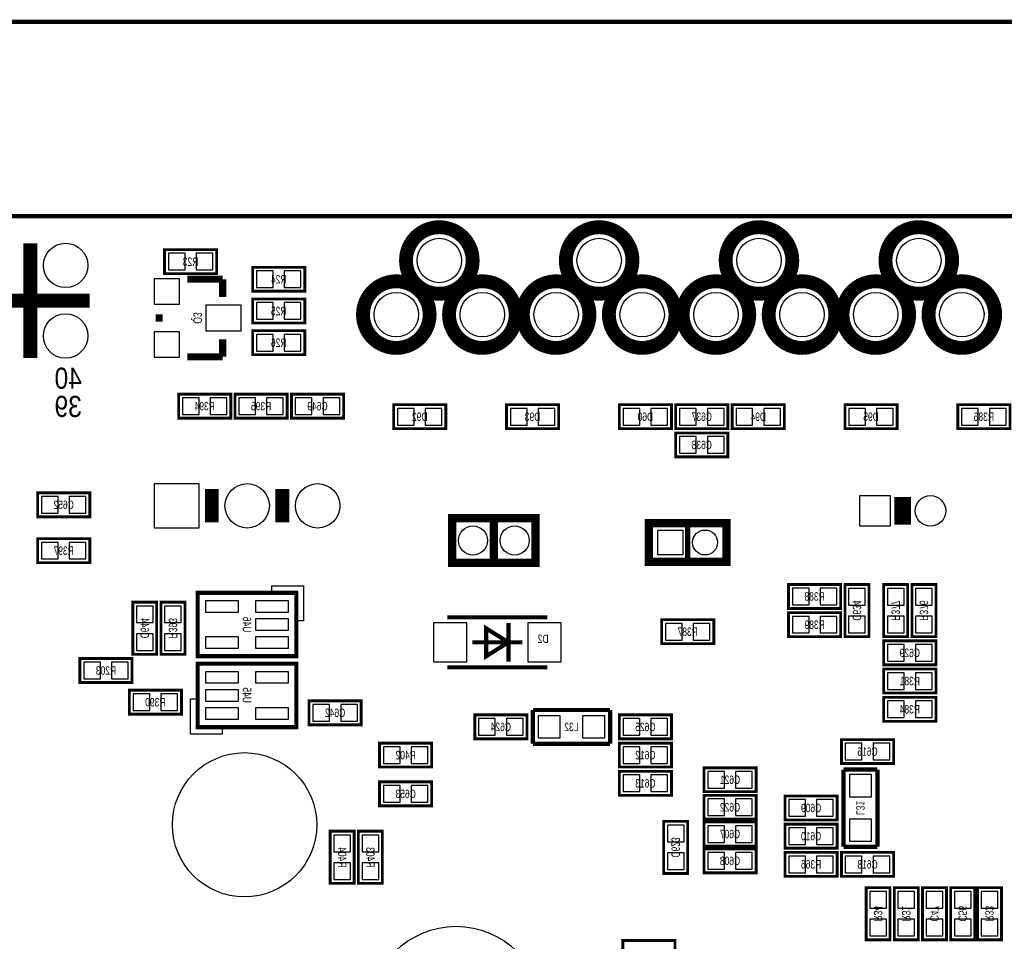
# Model space of a CAD drawing. Extents: x 0 to 125, y -7 to 87.
# Tile 12 of 13: x 55 to 91, y 54 to 87. Entities that reach past the tile are written whole.
import ezdxf
from ezdxf.enums import TextEntityAlignment as Align

# ---------------------------------------------------------------- set-up
doc = ezdxf.new("R2010")
doc.units = 0
for name, color, linetype in [('BG_OUTLINE', 12, 'CONTINUOUS'), ('BG_SILKSCREEN_BOTTOM', 150, 'CONTINUOUS'), ('PG_SILKSCREEN_BOTTOM', 150, 'CONTINUOUS'), ('PIN_BOTTOM', 202, 'CONTINUOUS'), ('RD_SILKSCREEN_BOTTOM', 150, 'CONTINUOUS')]:
    doc.layers.add(name, color=color, linetype=linetype)

msp = doc.modelspace()

# ---------------------------------------------------------------- linework, layer by layer
at = {"layer": 'BG_OUTLINE', "const_width": 0.1524}
for points in [[(2.999994, 80.000094), (2.999994, 81.500091), (0, 81.500091), (0, 85.000084, -0.414214), (1.999996, 87.00008), (123.000008, 87.00008, -0.414214), (125.000004, 85.000084), (125.000004, 81.500091), (122.00001, 81.500091), (122.00001, 80.000094)], [(125.000004, 77.0001), (125.000004, 2.999994, -0.414214), (122.00001, 0), (2.999994, 0, -0.414214), (0, 2.999994), (0, 77.0001, -0.414214), (2.999994, 80.000094), (122.00001, 80.000094, -0.414214), (125.000004, 77.0001)]]:
    msp.add_lwpolyline(points, format="xyb", dxfattribs=at)
at = {"layer": 'PG_SILKSCREEN_BOTTOM', "const_width": 0.499999}
for points in [[(71.373975, 78.399996, 0.999998), (68.973979, 78.399996, 1.000002), (71.373975, 78.399996)], [(77.131291, 78.399996, 0.999998), (74.731296, 78.399996, 1.000002), (77.131291, 78.399996)], [(82.888607, 78.399996, 0.999998), (80.488612, 78.399996, 1.000002), (82.888607, 78.399996)], [(88.645924, 78.399996, 0.999998), (86.245929, 78.399996, 1.000002), (88.645924, 78.399996)], [(69.824092, 76.45019, 1.000002), (67.424071, 76.45019, 0.999998), (69.824092, 76.45019)], [(72.923857, 76.45019, 1.000002), (70.523887, 76.45019, 0.999998), (72.923857, 76.45019)], [(75.581408, 76.45019, 1.000002), (73.181388, 76.45019, 0.999998), (75.581408, 76.45019)], [(78.681174, 76.45019, 1.000002), (76.281204, 76.45019, 0.999998), (78.681174, 76.45019)], [(81.338725, 76.45019, 1.000002), (78.938704, 76.45019, 0.999998), (81.338725, 76.45019)], [(84.43849, 76.45019, 1.000002), (82.03852, 76.45019, 0.999998), (84.43849, 76.45019)], [(87.096041, 76.45019, 1.000002), (84.696021, 76.45019, 0.999998), (87.096041, 76.45019)], [(90.195806, 76.45019, 1.000002), (87.795837, 76.45019, 0.999998), (90.195806, 76.45019)]]:
    msp.add_lwpolyline(points, format="xyb", dxfattribs=at)
at = {"layer": 'PG_SILKSCREEN_BOTTOM'}
for points, const_width in [([(55.441977, 74.882096), (55.441977, 79.022092)], 0.499999), ([(62.1538, 78.7908), (60.2742, 78.7908), (60.2742, 77.9272), (62.1538, 77.9272), (62.1538, 78.7908)], 0.1016), ([(63.4492, 77.2922), (65.3288, 77.2922), (65.3288, 78.1558), (63.4492, 78.1558), (63.4492, 77.2922)], 0.1016), ([(62.3697, 77.724), (61.0997, 77.724)], 0.254), ([(62.3697, 77.089), (62.3697, 77.724)], 0.254), ([(7.781976, 76.952094), (57.581978, 76.952094)], 0.499999), ([(65.3288, 77.0128), (63.4492, 77.0128), (63.4492, 76.1492), (65.3288, 76.1492), (65.3288, 77.0128)], 0.1016), ([(60.0837, 76.2), (60.0837, 76.454)], 0.254), ([(63.4492, 75.0062), (65.3288, 75.0062), (65.3288, 75.8698), (63.4492, 75.8698), (63.4492, 75.0062)], 0.1016), ([(62.3697, 75.565), (62.3697, 74.93)], 0.254), ([(62.3697, 74.93), (61.0997, 74.93)], 0.254), ([(60.7822, 72.7202), (62.6618, 72.7202), (62.6618, 73.5838), (60.7822, 73.5838), (60.7822, 72.7202)], 0.1016), ([(64.6938, 73.5838), (62.8142, 73.5838), (62.8142, 72.7202), (64.6938, 72.7202), (64.6938, 73.5838)], 0.1016), ([(64.8462, 72.7202), (66.7258, 72.7202), (66.7258, 73.5838), (64.8462, 73.5838), (64.8462, 72.7202)], 0.1016), ([(68.5292, 72.3392), (70.4088, 72.3392), (70.4088, 73.2028), (68.5292, 73.2028), (68.5292, 72.3392)], 0.1016), ([(72.5932, 72.3392), (74.4728, 72.3392), (74.4728, 73.2028), (72.5932, 73.2028), (72.5932, 72.3392)], 0.1016), ([(76.6572, 72.3392), (78.5368, 72.3392), (78.5368, 73.2028), (76.6572, 73.2028), (76.6572, 72.3392)], 0.1016), ([(78.6892, 72.3392), (80.5688, 72.3392), (80.5688, 73.2028), (78.6892, 73.2028), (78.6892, 72.3392)], 0.1016), ([(80.7212, 72.3392), (82.6008, 72.3392), (82.6008, 73.2028), (80.7212, 73.2028), (80.7212, 72.3392)], 0.1016), ([(84.7852, 72.3392), (86.6648, 72.3392), (86.6648, 73.2028), (84.7852, 73.2028), (84.7852, 72.3392)], 0.1016), ([(90.7288, 73.2028), (88.8492, 73.2028), (88.8492, 72.3392), (90.7288, 72.3392), (90.7288, 73.2028)], 0.1016), ([(80.5688, 72.1868), (78.6892, 72.1868), (78.6892, 71.3232), (80.5688, 71.3232), (80.5688, 72.1868)], 0.1016), ([(61.981004, 70.160998), (61.981004, 68.961)], 0.499999), ([(64.521004, 70.160998), (64.521004, 68.961)], 0.499999), ([(57.5818, 70.0278), (55.7022, 70.0278), (55.7022, 69.1642), (57.5818, 69.1642), (57.5818, 70.0278)], 0.1016), ([(86.868, 68.877002), (86.868, 69.877)], 0.599999), ([(73.435997, 69.110911), (70.636003, 69.110911), (70.636003, 67.510914), (73.635997, 67.510914), (73.635997, 69.110911), (73.435997, 69.110911)], 0.299999), ([(72.136, 69.110911), (72.136, 67.510914)], 0.299999), ([(78.020012, 67.539057), (80.520007, 67.539057), (80.520007, 68.939054), (77.720012, 68.939054), (77.720012, 67.539057), (78.020012, 67.539057)], 0.299999), ([(79.120009, 67.539057), (79.120009, 68.939054)], 0.2), ([(57.5818, 68.3768), (55.7022, 68.3768), (55.7022, 67.5132), (57.5818, 67.5132), (57.5818, 68.3768)], 0.1016), ([(84.6328, 66.7258), (82.7532, 66.7258), (82.7532, 65.8622), (84.6328, 65.8622), (84.6328, 66.7258)], 0.1016), ([(85.6488, 64.8462), (85.6488, 66.7258), (84.7852, 66.7258), (84.7852, 64.8462), (85.6488, 64.8462)], 0.1016), ([(86.1822, 66.7258), (86.1822, 64.8462), (87.0458, 64.8462), (87.0458, 66.7258), (86.1822, 66.7258)], 0.1016), ([(87.1982, 66.7258), (87.1982, 64.8462), (88.0618, 64.8462), (88.0618, 66.7258), (87.1982, 66.7258)], 0.1016), ([(61.468, 66.429001), (61.468, 64.143001), (65.024, 64.143001), (65.024, 66.429001), (61.468, 66.429001)], 0.1524), ([(59.1312, 66.0908), (59.1312, 64.2112), (59.9948, 64.2112), (59.9948, 66.0908), (59.1312, 66.0908)], 0.1016), ([(60.1472, 66.0908), (60.1472, 64.2112), (61.0108, 64.2112), (61.0108, 66.0908), (60.1472, 66.0908)], 0.1016), ([(74.062996, 65.542998), (70.463004, 65.542998)], 0.150012), ([(82.7532, 64.8462), (84.6328, 64.8462), (84.6328, 65.7098), (82.7532, 65.7098), (82.7532, 64.8462)], 0.1016), ([(72.662898, 64.643), (71.863102, 64.142899), (71.863102, 65.143101), (72.662898, 64.643)], 0.150012), ([(72.662898, 63.943001), (72.662898, 65.342999)], 0.150012), ([(80.0608, 65.4558), (78.1812, 65.4558), (78.1812, 64.5922), (80.0608, 64.5922), (80.0608, 65.4558)], 0.1016), ([(71.363002, 64.643), (73.162998, 64.643)], 0.150012), ([(86.1822, 63.8302), (88.0618, 63.8302), (88.0618, 64.6938), (86.1822, 64.6938), (86.1822, 63.8302)], 0.1016), ([(59.1058, 64.0588), (57.2262, 64.0588), (57.2262, 63.1952), (59.1058, 63.1952), (59.1058, 64.0588)], 0.1016), ([(65.024, 61.586999), (65.024, 63.872999), (61.468, 63.872999), (61.468, 61.586999), (65.024, 61.586999)], 0.1524), ([(70.463004, 63.743002), (74.062996, 63.743002)], 0.150012), ([(88.0618, 63.6778), (86.1822, 63.6778), (86.1822, 62.8142), (88.0618, 62.8142), (88.0618, 63.6778)], 0.1016), ([(59.0042, 62.0522), (60.8838, 62.0522), (60.8838, 62.9158), (59.0042, 62.9158), (59.0042, 62.0522)], 0.1016), ([(65.4812, 61.6712), (67.3608, 61.6712), (67.3608, 62.5348), (65.4812, 62.5348), (65.4812, 61.6712)], 0.1016), ([(86.1822, 61.7982), (88.0618, 61.7982), (88.0618, 62.6618), (86.1822, 62.6618), (86.1822, 61.7982)], 0.1016), ([(73.3298, 62.0268), (71.4502, 62.0268), (71.4502, 61.1632), (73.3298, 61.1632), (73.3298, 62.0268)], 0.1016), ([(76.327, 62.2046), (73.5457, 62.2046)], 0.1524), ([(73.5457, 62.2046), (73.5457, 60.9854)], 0.1524), ([(76.327, 60.9854), (76.327, 62.2046)], 0.1524), ([(76.6572, 61.1632), (78.5368, 61.1632), (78.5368, 62.0268), (76.6572, 62.0268), (76.6572, 61.1632)], 0.1016), ([(68.0212, 60.1472), (69.9008, 60.1472), (69.9008, 61.0108), (68.0212, 61.0108), (68.0212, 60.1472)], 0.1016), ([(73.5457, 60.9854), (76.327, 60.9854)], 0.1524), ([(76.6572, 60.1472), (78.5368, 60.1472), (78.5368, 61.0108), (76.6572, 61.0108), (76.6572, 60.1472)], 0.1016), ([(84.6582, 60.2742), (86.5378, 60.2742), (86.5378, 61.1378), (84.6582, 61.1378), (84.6582, 60.2742)], 0.1016), ([(76.6572, 59.1312), (78.5368, 59.1312), (78.5368, 59.9948), (76.6572, 59.9948), (76.6572, 59.1312)], 0.1016), ([(81.5848, 60.1218), (79.7052, 60.1218), (79.7052, 59.2582), (81.5848, 59.2582), (81.5848, 60.1218)], 0.1016), ([(84.7344, 60.0583), (84.7344, 57.277)], 0.1524), ([(85.9536, 60.0583), (84.7344, 60.0583)], 0.1524), ([(85.9536, 57.277), (85.9536, 60.0583)], 0.1524), ([(68.0212, 58.7502), (69.9008, 58.7502), (69.9008, 59.6138), (68.0212, 59.6138), (68.0212, 58.7502)], 0.1016), ([(81.5848, 59.1312), (79.7052, 59.1312), (79.7052, 58.2676), (81.5848, 58.2676), (81.5848, 59.1312)], 0.1016), ([(82.6262, 58.2422), (84.5058, 58.2422), (84.5058, 59.1058), (82.6262, 59.1058), (82.6262, 58.2422)], 0.1016), ([(79.121, 56.3118), (79.121, 58.1914), (78.2574, 58.1914), (78.2574, 56.3118), (79.121, 56.3118)], 0.1016), ([(81.5848, 58.166), (79.7052, 58.166), (79.7052, 57.3024), (81.5848, 57.3024), (81.5848, 58.166)], 0.1016), ([(67.1068, 55.9562), (67.1068, 57.8358), (66.2432, 57.8358), (66.2432, 55.9562), (67.1068, 55.9562)], 0.1016), ([(68.1228, 55.9562), (68.1228, 57.8358), (67.2592, 57.8358), (67.2592, 55.9562), (68.1228, 55.9562)], 0.1016), ([(82.6262, 57.2262), (84.5058, 57.2262), (84.5058, 58.0898), (82.6262, 58.0898), (82.6262, 57.2262)], 0.1016), ([(81.5848, 57.2008), (79.7052, 57.2008), (79.7052, 56.3372), (81.5848, 56.3372), (81.5848, 57.2008)], 0.1016), ([(82.6262, 56.2102), (84.5058, 56.2102), (84.5058, 57.0738), (82.6262, 57.0738), (82.6262, 56.2102)], 0.1016), ([(84.6582, 56.2102), (86.5378, 56.2102), (86.5378, 57.0738), (84.6582, 57.0738), (84.6582, 56.2102)], 0.1016), ([(84.7344, 57.277), (85.9536, 57.277)], 0.1524), ([(86.4108, 53.9242), (86.4108, 55.8038), (85.5472, 55.8038), (85.5472, 53.9242), (86.4108, 53.9242)], 0.1016), ([(86.5632, 55.8038), (86.5632, 53.9242), (87.4268, 53.9242), (87.4268, 55.8038), (86.5632, 55.8038)], 0.1016), ([(87.5792, 55.8038), (87.5792, 53.9242), (88.4428, 53.9242), (88.4428, 55.8038), (87.5792, 55.8038)], 0.1016), ([(89.4588, 53.9242), (89.4588, 55.8038), (88.5952, 55.8038), (88.5952, 53.9242), (89.4588, 53.9242)], 0.1016), ([(89.5604, 55.8038), (89.5604, 53.9242), (90.424, 53.9242), (90.424, 55.8038), (89.5604, 55.8038)], 0.1016), ([(76.7842, 53.0352), (78.6638, 53.0352), (78.6638, 53.8988), (76.7842, 53.8988), (76.7842, 53.0352)], 0.1016)]:
    msp.add_lwpolyline(points, dxfattribs=dict(at, const_width=const_width))
for points in [[(64.135, 66.429001), (64.135, 66.683001), (65.278, 66.683001), (65.278, 65.413001), (65.024, 65.413001), (65.024, 66.429001)], [(62.357, 61.586999), (62.357, 61.332999), (61.214, 61.332999), (61.214, 62.602999), (61.468, 62.602999), (61.468, 61.586999)]]:
    msp.add_lwpolyline(points, close=True, dxfattribs=at)
at = {"layer": 'PIN_BOTTOM'}
for points in [[(61.013823, 78.059305), (61.013823, 78.658695), (60.414433, 78.658695), (60.414433, 78.059305)], [(62.013567, 78.059305), (62.013567, 78.658695), (61.414177, 78.658695), (61.414177, 78.059305)], [(59.9059, 76.8223), (60.8203, 76.8223), (60.8203, 77.7367), (59.9059, 77.7367)], [(63.589433, 78.023695), (63.589433, 77.424305), (64.188823, 77.424305), (64.188823, 78.023695)], [(64.589177, 78.023695), (64.589177, 77.424305), (65.188567, 77.424305), (65.188567, 78.023695)], [(61.7601, 75.8698), (63.0301, 75.8698), (63.0301, 76.7842), (61.7601, 76.7842)], [(64.188823, 76.281305), (64.188823, 76.880695), (63.589433, 76.880695), (63.589433, 76.281305)], [(65.188567, 76.281305), (65.188567, 76.880695), (64.589177, 76.880695), (64.589177, 76.281305)], [(59.9059, 74.9173), (60.8203, 74.9173), (60.8203, 75.8317), (59.9059, 75.8317)], [(63.589433, 75.737695), (63.589433, 75.138305), (64.188823, 75.138305), (64.188823, 75.737695)], [(64.589177, 75.737695), (64.589177, 75.138305), (65.188567, 75.138305), (65.188567, 75.737695)], [(60.922433, 73.451695), (60.922433, 72.852305), (61.521823, 72.852305), (61.521823, 73.451695)], [(61.922177, 73.451695), (61.922177, 72.852305), (62.521567, 72.852305), (62.521567, 73.451695)], [(63.553823, 72.852305), (63.553823, 73.451695), (62.954433, 73.451695), (62.954433, 72.852305)], [(64.553567, 72.852305), (64.553567, 73.451695), (63.954177, 73.451695), (63.954177, 72.852305)], [(64.986433, 73.451695), (64.986433, 72.852305), (65.585823, 72.852305), (65.585823, 73.451695)], [(65.986177, 73.451695), (65.986177, 72.852305), (66.585567, 72.852305), (66.585567, 73.451695)], [(68.669433, 73.070695), (68.669433, 72.471305), (69.268823, 72.471305), (69.268823, 73.070695)], [(69.669177, 73.070695), (69.669177, 72.471305), (70.268567, 72.471305), (70.268567, 73.070695)], [(72.733433, 73.070695), (72.733433, 72.471305), (73.332823, 72.471305), (73.332823, 73.070695)], [(73.733177, 73.070695), (73.733177, 72.471305), (74.332567, 72.471305), (74.332567, 73.070695)], [(76.797433, 73.070695), (76.797433, 72.471305), (77.396823, 72.471305), (77.396823, 73.070695)], [(77.797177, 73.070695), (77.797177, 72.471305), (78.396567, 72.471305), (78.396567, 73.070695)], [(78.829433, 73.070695), (78.829433, 72.471305), (79.428823, 72.471305), (79.428823, 73.070695)], [(79.829177, 73.070695), (79.829177, 72.471305), (80.428567, 72.471305), (80.428567, 73.070695)], [(80.861433, 73.070695), (80.861433, 72.471305), (81.460823, 72.471305), (81.460823, 73.070695)], [(81.861177, 73.070695), (81.861177, 72.471305), (82.460567, 72.471305), (82.460567, 73.070695)], [(84.925433, 73.070695), (84.925433, 72.471305), (85.524823, 72.471305), (85.524823, 73.070695)], [(85.925177, 73.070695), (85.925177, 72.471305), (86.524567, 72.471305), (86.524567, 73.070695)], [(89.588823, 72.471305), (89.588823, 73.070695), (88.989433, 73.070695), (88.989433, 72.471305)], [(90.588567, 72.471305), (90.588567, 73.070695), (89.989177, 73.070695), (89.989177, 72.471305)], [(79.428823, 71.455305), (79.428823, 72.054695), (78.829433, 72.054695), (78.829433, 71.455305)], [(80.428567, 71.455305), (80.428567, 72.054695), (79.829177, 72.054695), (79.829177, 71.455305)], [(59.911005, 68.761), (59.911005, 70.360997), (61.511002, 70.360997), (61.511002, 68.761)], [(56.441823, 69.296305), (56.441823, 69.895695), (55.842433, 69.895695), (55.842433, 69.296305)], [(57.441567, 69.296305), (57.441567, 69.895695), (56.842177, 69.895695), (56.842177, 69.296305)], [(85.31799, 68.82699), (85.31799, 69.926987), (86.417988, 69.926987), (86.417988, 68.82699)], [(78.044904, 67.789044), (78.044904, 68.689042), (78.944902, 68.689042), (78.944902, 67.789044)], [(56.441823, 67.645305), (56.441823, 68.244695), (55.842433, 68.244695), (55.842433, 67.645305)], [(57.441567, 67.645305), (57.441567, 68.244695), (56.842177, 68.244695), (56.842177, 67.645305)], [(83.492823, 65.994305), (83.492823, 66.593695), (82.893433, 66.593695), (82.893433, 65.994305)], [(84.492567, 65.994305), (84.492567, 66.593695), (83.893177, 66.593695), (83.893177, 65.994305)], [(84.917305, 65.986177), (85.516695, 65.986177), (85.516695, 66.585567), (84.917305, 66.585567)], [(86.913695, 66.585567), (86.314305, 66.585567), (86.314305, 65.986177), (86.913695, 65.986177)], [(87.929695, 66.585567), (87.330305, 66.585567), (87.330305, 65.986177), (87.929695, 65.986177)], [(62.943003, 66.139212), (61.749203, 66.139212), (61.749203, 65.732812), (62.943003, 65.732812)], [(64.742797, 66.139212), (63.548997, 66.139212), (63.548997, 65.732812), (64.742797, 65.732812)], [(59.862695, 65.950567), (59.263305, 65.950567), (59.263305, 65.351177), (59.862695, 65.351177)], [(60.878695, 65.950567), (60.279305, 65.950567), (60.279305, 65.351177), (60.878695, 65.351177)], [(64.742797, 65.489201), (63.548997, 65.489201), (63.548997, 65.082801), (64.742797, 65.082801)], [(69.963055, 65.343024), (69.963055, 63.942976), (71.162951, 63.942976), (71.162951, 65.343024)], [(73.363049, 65.343024), (73.363049, 63.942976), (74.562945, 63.942976), (74.562945, 65.343024)], [(78.920823, 64.724305), (78.920823, 65.323695), (78.321433, 65.323695), (78.321433, 64.724305)], [(79.920567, 64.724305), (79.920567, 65.323695), (79.321177, 65.323695), (79.321177, 64.724305)], [(82.893433, 65.577695), (82.893433, 64.978305), (83.492823, 64.978305), (83.492823, 65.577695)], [(83.893177, 65.577695), (83.893177, 64.978305), (84.492567, 64.978305), (84.492567, 65.577695)], [(84.917305, 64.986433), (85.516695, 64.986433), (85.516695, 65.585823), (84.917305, 65.585823)], [(86.913695, 65.585823), (86.314305, 65.585823), (86.314305, 64.986433), (86.913695, 64.986433)], [(87.929695, 65.585823), (87.330305, 65.585823), (87.330305, 64.986433), (87.929695, 64.986433)], [(59.862695, 64.950823), (59.263305, 64.950823), (59.263305, 64.351433), (59.862695, 64.351433)], [(60.878695, 64.950823), (60.279305, 64.950823), (60.279305, 64.351433), (60.878695, 64.351433)], [(62.943003, 64.83919), (61.749203, 64.83919), (61.749203, 64.43279), (62.943003, 64.43279)], [(64.742797, 64.83919), (63.548997, 64.83919), (63.548997, 64.43279), (64.742797, 64.43279)], [(86.322433, 64.561695), (86.322433, 63.962305), (86.921823, 63.962305), (86.921823, 64.561695)], [(87.322177, 64.561695), (87.322177, 63.962305), (87.921567, 63.962305), (87.921567, 64.561695)], [(57.965823, 63.327305), (57.965823, 63.926695), (57.366433, 63.926695), (57.366433, 63.327305)], [(58.965567, 63.327305), (58.965567, 63.926695), (58.366177, 63.926695), (58.366177, 63.327305)], [(61.749203, 63.17681), (62.943003, 63.17681), (62.943003, 63.58321), (61.749203, 63.58321)], [(63.548997, 63.17681), (64.742797, 63.17681), (64.742797, 63.58321), (63.548997, 63.58321)], [(86.921823, 62.946305), (86.921823, 63.545695), (86.322433, 63.545695), (86.322433, 62.946305)], [(87.921567, 62.946305), (87.921567, 63.545695), (87.322177, 63.545695), (87.322177, 62.946305)], [(59.144433, 62.783695), (59.144433, 62.184305), (59.743823, 62.184305), (59.743823, 62.783695)], [(60.144177, 62.783695), (60.144177, 62.184305), (60.743567, 62.184305), (60.743567, 62.783695)], [(61.749203, 62.526799), (62.943003, 62.526799), (62.943003, 62.933199), (61.749203, 62.933199)], [(86.322433, 62.529695), (86.322433, 61.930305), (86.921823, 61.930305), (86.921823, 62.529695)], [(87.322177, 62.529695), (87.322177, 61.930305), (87.921567, 61.930305), (87.921567, 62.529695)], [(61.749203, 61.876788), (62.943003, 61.876788), (62.943003, 62.283188), (61.749203, 62.283188)], [(63.548997, 61.876788), (64.742797, 61.876788), (64.742797, 62.283188), (63.548997, 62.283188)], [(65.621433, 62.402695), (65.621433, 61.803305), (66.220823, 61.803305), (66.220823, 62.402695)], [(66.621177, 62.402695), (66.621177, 61.803305), (67.220567, 61.803305), (67.220567, 62.402695)], [(72.189823, 61.295305), (72.189823, 61.894695), (71.590433, 61.894695), (71.590433, 61.295305)], [(73.189567, 61.295305), (73.189567, 61.894695), (72.590177, 61.894695), (72.590177, 61.295305)], [(73.72985, 61.99505), (73.72985, 61.19495), (74.52995, 61.19495), (74.52995, 61.99505)], [(75.33005, 61.99505), (75.33005, 61.19495), (76.13015, 61.19495), (76.13015, 61.99505)], [(76.797433, 61.894695), (76.797433, 61.295305), (77.396823, 61.295305), (77.396823, 61.894695)], [(77.797177, 61.894695), (77.797177, 61.295305), (78.396567, 61.295305), (78.396567, 61.894695)], [(84.798433, 61.005695), (84.798433, 60.406305), (85.397823, 60.406305), (85.397823, 61.005695)], [(85.798177, 61.005695), (85.798177, 60.406305), (86.397567, 60.406305), (86.397567, 61.005695)], [(68.161433, 60.878695), (68.161433, 60.279305), (68.760823, 60.279305), (68.760823, 60.878695)], [(69.161177, 60.878695), (69.161177, 60.279305), (69.760567, 60.279305), (69.760567, 60.878695)], [(76.797433, 60.878695), (76.797433, 60.279305), (77.396823, 60.279305), (77.396823, 60.878695)], [(77.797177, 60.878695), (77.797177, 60.279305), (78.396567, 60.279305), (78.396567, 60.878695)], [(80.444823, 59.390305), (80.444823, 59.989695), (79.845433, 59.989695), (79.845433, 59.390305)], [(81.444567, 59.390305), (81.444567, 59.989695), (80.845177, 59.989695), (80.845177, 59.390305)], [(76.797433, 59.862695), (76.797433, 59.263305), (77.396823, 59.263305), (77.396823, 59.862695)], [(77.797177, 59.862695), (77.797177, 59.263305), (78.396567, 59.263305), (78.396567, 59.862695)], [(85.74405, 59.87415), (84.94395, 59.87415), (84.94395, 59.07405), (85.74405, 59.07405)], [(68.161433, 59.481695), (68.161433, 58.882305), (68.760823, 58.882305), (68.760823, 59.481695)], [(69.161177, 59.481695), (69.161177, 58.882305), (69.760567, 58.882305), (69.760567, 59.481695)], [(80.444823, 58.399705), (80.444823, 58.999095), (79.845433, 58.999095), (79.845433, 58.399705)], [(81.444567, 58.399705), (81.444567, 58.999095), (80.845177, 58.999095), (80.845177, 58.399705)], [(82.766433, 58.973695), (82.766433, 58.374305), (83.365823, 58.374305), (83.365823, 58.973695)], [(83.766177, 58.973695), (83.766177, 58.374305), (84.365567, 58.374305), (84.365567, 58.973695)], [(85.74405, 58.27395), (84.94395, 58.27395), (84.94395, 57.47385), (85.74405, 57.47385)], [(78.389505, 57.451777), (78.988895, 57.451777), (78.988895, 58.051167), (78.389505, 58.051167)], [(80.444823, 57.434505), (80.444823, 58.033895), (79.845433, 58.033895), (79.845433, 57.434505)], [(81.444567, 57.434505), (81.444567, 58.033895), (80.845177, 58.033895), (80.845177, 57.434505)], [(82.766433, 57.957695), (82.766433, 57.358305), (83.365823, 57.358305), (83.365823, 57.957695)], [(83.766177, 57.957695), (83.766177, 57.358305), (84.365567, 57.358305), (84.365567, 57.957695)], [(66.375305, 57.096177), (66.974695, 57.096177), (66.974695, 57.695567), (66.375305, 57.695567)], [(67.391305, 57.096177), (67.990695, 57.096177), (67.990695, 57.695567), (67.391305, 57.695567)], [(78.389505, 56.452033), (78.988895, 56.452033), (78.988895, 57.051423), (78.389505, 57.051423)], [(80.444823, 56.469305), (80.444823, 57.068695), (79.845433, 57.068695), (79.845433, 56.469305)], [(81.444567, 56.469305), (81.444567, 57.068695), (80.845177, 57.068695), (80.845177, 56.469305)], [(82.766433, 56.941695), (82.766433, 56.342305), (83.365823, 56.342305), (83.365823, 56.941695)], [(83.766177, 56.941695), (83.766177, 56.342305), (84.365567, 56.342305), (84.365567, 56.941695)], [(84.798433, 56.941695), (84.798433, 56.342305), (85.397823, 56.342305), (85.397823, 56.941695)], [(85.798177, 56.941695), (85.798177, 56.342305), (86.397567, 56.342305), (86.397567, 56.941695)], [(66.375305, 56.096433), (66.974695, 56.096433), (66.974695, 56.695823), (66.375305, 56.695823)], [(67.391305, 56.096433), (67.990695, 56.096433), (67.990695, 56.695823), (67.391305, 56.695823)], [(85.679305, 55.064177), (86.278695, 55.064177), (86.278695, 55.663567), (85.679305, 55.663567)], [(87.294695, 55.663567), (86.695305, 55.663567), (86.695305, 55.064177), (87.294695, 55.064177)], [(88.310695, 55.663567), (87.711305, 55.663567), (87.711305, 55.064177), (88.310695, 55.064177)], [(88.727305, 55.064177), (89.326695, 55.064177), (89.326695, 55.663567), (88.727305, 55.663567)], [(90.291895, 55.663567), (89.692505, 55.663567), (89.692505, 55.064177), (90.291895, 55.064177)], [(85.679305, 54.064433), (86.278695, 54.064433), (86.278695, 54.663823), (85.679305, 54.663823)], [(87.294695, 54.663823), (86.695305, 54.663823), (86.695305, 54.064433), (87.294695, 54.064433)], [(88.310695, 54.663823), (87.711305, 54.663823), (87.711305, 54.064433), (88.310695, 54.064433)], [(88.727305, 54.064433), (89.326695, 54.064433), (89.326695, 54.663823), (88.727305, 54.663823)], [(90.291895, 54.663823), (89.692505, 54.663823), (89.692505, 54.064433), (90.291895, 54.064433)]]:
    msp.add_lwpolyline(points, close=True, dxfattribs=at)
for centre, radius in [((70.173977, 78.399996), 0.799948), ((75.931293, 78.399996), 0.799948), ((81.68861, 78.399996), 0.799948), ((87.445926, 78.399996), 0.799948), ((56.711977, 78.222094), 0.8001), ((68.624069, 76.45019), 0.799948), ((71.723885, 76.45019), 0.799948), ((74.381385, 76.45019), 0.799948), ((77.481201, 76.45019), 0.799948), ((80.138702, 76.45019), 0.799948), ((83.238518, 76.45019), 0.799948), ((85.896018, 76.45019), 0.799948), ((88.995834, 76.45019), 0.799948), ((56.711977, 75.682094), 0.8001), ((63.251004, 69.560999), 0.799998), ((65.791004, 69.560999), 0.799998), ((87.867998, 69.377001), 0.549999), ((71.385913, 68.310912), 0.525005), ((72.886087, 68.310912), 0.525005), ((79.745103, 68.239056), 0.449999), ((63.156973, 58.066457), 2.599944), ((70.776973, 51.310667), 3.099994)]:
    msp.add_circle(centre, radius, dxfattribs=at)

# ---------------------------------------------------------------- texts
at = {"layer": 'BG_SILKSCREEN_BOTTOM', "text_generation_flag": 2, "width": 0.866667}
for s, p in [('40', (57.296177, 73.777094)), ('39', (57.296177, 72.761094))]:
    msp.add_text(s, height=0.762, dxfattribs=at).set_placement(p)
at = {"layer": 'RD_SILKSCREEN_BOTTOM', "text_generation_flag": 2, "width": 0.75}
for s, p in [('R23', (61.214, 78.2066)), ('R24', (64.389, 77.5716)), ('R25', (64.389, 76.4286)), ('R26', (64.389, 75.2856)), ('R394', (61.722, 72.9996)), ('R395', (63.754, 72.9996)), ('C649', (65.786, 72.9996)), ('D92', (69.469, 72.6186)), ('D93', (73.533, 72.6186)), ('D60', (77.597, 72.6186)), ('C637', (79.629, 72.6186)), ('D94', (81.661, 72.6186)), ('D95', (85.725, 72.6186)), ('R386', (89.789, 72.6186)), ('C638', (79.629, 71.6026)), ('C652', (56.642, 69.4436)), ('R397', (56.642, 67.7926)), ('R388', (83.693, 66.1416)), ('R389', (83.693, 65.1256)), ('D2', (73.914, 64.6176)), ('R387', (79.121, 64.8716)), ('C629', (87.122, 64.1096)), ('R203', (58.166, 63.4746)), ('R381', (87.122, 63.0936)), ('R390', (59.944, 62.3316)), ('C642', (66.421, 61.9506)), ('R384', (87.122, 62.0776)), ('C624', (72.39, 61.4426)), ('L32', (74.93, 61.4426)), ('C625', (77.597, 61.4426)), ('R402', (68.961, 60.4266)), ('C612', (77.597, 60.4266)), ('C616', (85.598, 60.5536)), ('C613', (77.597, 59.4106)), ('C621', (80.645, 59.5376)), ('C653', (68.961, 59.0296)), ('C622', (80.645, 58.547)), ('C609', (83.566, 58.5216)), ('C607', (80.645, 57.5818)), ('C610', (83.566, 57.5056)), ('C608', (80.645, 56.6166)), ('R366', (83.566, 56.4896)), ('C618', (85.598, 56.4896))]:
    msp.add_text(s, height=0.3048, dxfattribs=at).set_placement(p, align=Align.CENTER)
for s, p in [('Q3', (61.3156, 76.327356)), ('C634', (85.0646, 65.786356)), ('R377', (86.4616, 65.786356)), ('R376', (87.4776, 65.786356)), ('C644', (59.4106, 65.151356)), ('R393', (60.4266, 65.151356)), ('U46', (63.0936, 65.278356)), ('U45', (63.0936, 62.738356)), ('L31', (85.1916, 58.674356)), ('C623', (78.5368, 57.251956)), ('R404', (66.5226, 56.896356)), ('R403', (67.5386, 56.896356)), ('R34', (85.8266, 54.864356)), ('R31', (86.8426, 54.864356)), ('C47', (87.8586, 54.864356)), ('C56', (88.8746, 54.864356)), ('R33', (89.8398, 54.864356))]:
    msp.add_text(s, height=0.3048, rotation=270, dxfattribs=at).set_placement(p, align=Align.CENTER)

doc.saveas('drawing.dxf')
